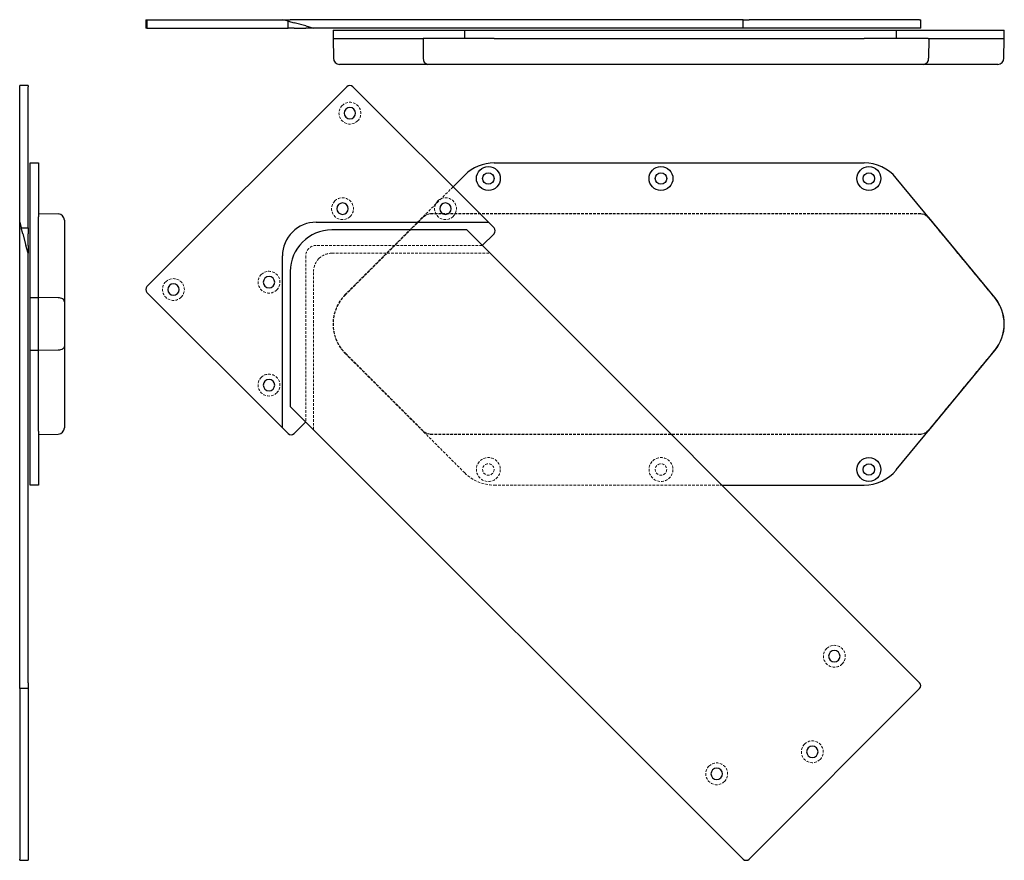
# Model space of a CAD drawing. Header units: millimetres. Extents: x 70 to 543, y 2 to 407.
import ezdxf

# ---------------------------------------------------------------- set-up
doc = ezdxf.new("R2010")
doc.units = ezdxf.units.MM
doc.linetypes.add('HIDDEN', pattern=[1.905, 1.27, -0.635])

msp = doc.modelspace()

# ---------------------------------------------------------------- linework, layer by layer
at = {"color": 7, "linetype": 'Continuous', "lineweight": 25}
for p, q in [((130.37, 406.67), (130.37, 402.67)), ((130.37, 406.67), (130.96, 406.67)), ((130.96, 402.67), (130.37, 402.67)), ((130.96, 406.67), (130.96, 402.67)), ((130.96, 406.67), (196.13, 406.67)), ((130.96, 402.67), (198.84, 402.67)), ((198.84, 405.94), (196.13, 406.67)), ((196.13, 406.67), (199.86, 406.67)), ((198.84, 402.67), (198.84, 405.94)), ((198.84, 405.94), (201.67, 405.19)), ((201.67, 402.67), (198.84, 402.67)), ((417.65, 406.67), (199.86, 406.67)), ((207.33, 403.67), (201.67, 405.19)), ((201.67, 402.67), (207.33, 402.67)), ((207.33, 403.67), (211.06, 402.67)), ((208.79, 402.67), (207.33, 402.67)), ((211.06, 402.67), (208.79, 402.67)), ((417.65, 402.67), (211.06, 402.67)), ((417.65, 402.67), (417.65, 406.67)), ((417.65, 406.67), (420.48, 406.67)), ((420.48, 402.67), (417.65, 402.67)), ((502.5, 406.67), (420.48, 406.67)), ((502.5, 402.67), (420.48, 402.67)), ((502.5, 406.67), (503.09, 406.67)), ((503.09, 402.67), (502.5, 402.67)), ((503.09, 402.67), (503.09, 406.67)), ((220.42, 401.67), (220.42, 397.67)), ((220.42, 401.67), (226.28, 401.67)), ((226.28, 401.67), (283.78, 401.67)), ((283.78, 397.67), (283.78, 401.67)), ((283.78, 401.67), (297.92, 401.67)), ((297.92, 401.67), (475.79, 401.67)), ((475.79, 401.67), (491.23, 401.67)), ((491.23, 401.67), (491.23, 397.67)), ((491.23, 401.67), (538.63, 401.67)), ((538.63, 401.67), (543.19, 401.67)), ((543.19, 397.67), (543.19, 401.67)), ((220.42, 397.67), (220.58, 388.12)), ((226.28, 397.67), (263.77, 397.67)), ((283.78, 397.67), (263.77, 397.67)), ((263.77, 397.67), (263.84, 388.12)), ((297.92, 397.67), (283.78, 397.67)), ((297.92, 397.67), (475.79, 397.67)), ((491.23, 397.67), (475.79, 397.67)), ((506.58, 397.67), (491.23, 397.67)), ((506.58, 397.67), (506.86, 397.67)), ((506.86, 397.67), (506.79, 388.12)), ((506.86, 397.67), (538.65, 397.67)), ((538.65, 397.67), (543.22, 397.67)), ((543.05, 388.12), (543.22, 397.67)), ((228.51, 385.17), (223.58, 385.17)), ((265.96, 385.17), (228.51, 385.17)), ((267.37, 385.17), (265.96, 385.17)), ((502.93, 385.17), (267.37, 385.17)), ((504.47, 385.17), (502.93, 385.17)), ((536.21, 385.17), (504.47, 385.17)), ((540.05, 385.17), (536.21, 385.17)), ((73.76, 375.03), (69.76, 375.03)), ((69.76, 374.44), (69.76, 375.03)), ((69.76, 309.27), (69.76, 374.44)), ((73.76, 375.03), (73.76, 374.44)), ((73.76, 306.56), (73.76, 374.44)), ((227.13, 374.44), (130.96, 278.27)), ((295.13, 309.27), (229.95, 374.44)), ((74.76, 337.78), (78.76, 337.78)), ((74.76, 330.5), (74.76, 337.78)), ((78.76, 337.78), (78.76, 330.5)), ((297.92, 337.78), (475.79, 337.78)), ((283.78, 331.92), (278.12, 326.27)), ((74.76, 273), (74.76, 330.5)), ((78.76, 330.5), (78.76, 311.88)), ((538.63, 273), (491.23, 330.5)), ((78.76, 313.38), (88.31, 313.21)), ((69.76, 309.27), (70.49, 306.56)), ((69.76, 305.54), (69.76, 309.27)), ((78.76, 311.56), (78.76, 311.88)), ((78.76, 273), (78.76, 311.56)), ((91.26, 310.21), (91.26, 309.49)), ((91.26, 309.49), (91.26, 270.99)), ((212.33, 309.27), (295.13, 309.27)), ((295.13, 309.27), (297.84, 306.56)), ((506.86, 311.56), (506.58, 311.88)), ((538.65, 273), (506.86, 311.56)), ((69.76, 87.75), (69.76, 305.54)), ((70.49, 306.56), (73.76, 306.56)), ((71.24, 303.73), (70.49, 306.56)), ((71.24, 303.73), (72.76, 298.07)), ((73.76, 306.56), (73.76, 303.73)), ((73.76, 298.07), (73.76, 303.73)), ((284.72, 305.54), (219.86, 305.54)), ((502.5, 87.75), (284.72, 305.54)), ((297.84, 303.73), (292.18, 298.07)), ((73.76, 294.34), (72.76, 298.07)), ((73.76, 298.07), (73.76, 296.61)), ((73.76, 296.61), (73.76, 294.34)), ((73.76, 87.75), (73.76, 294.34)), ((196.13, 210.27), (196.13, 293.07)), ((199.86, 285.54), (199.86, 220.68)), ((130.96, 275.44), (196.13, 210.27)), ((74.76, 247.56), (74.76, 273)), ((74.76, 273), (78.76, 273)), ((78.76, 247.56), (78.76, 273)), ((88.31, 272.9), (78.76, 273)), ((91.26, 270.99), (91.26, 249.57)), ((78.76, 247.56), (74.76, 247.56)), ((74.76, 190.06), (74.76, 247.56)), ((88.31, 247.67), (78.76, 247.56)), ((78.76, 209), (78.76, 247.56)), ((91.26, 249.57), (91.26, 211.08)), ((491.23, 190.06), (538.63, 247.56)), ((506.86, 209), (538.65, 247.56)), ((417.65, 2.89), (199.86, 220.68)), ((207.33, 213.22), (201.67, 207.56)), ((78.76, 208.68), (78.76, 209)), ((78.76, 208.68), (78.76, 190.06)), ((91.26, 211.08), (91.26, 210.35)), ((198.84, 207.56), (196.13, 210.27)), ((506.58, 208.68), (506.86, 209)), ((78.76, 207.18), (88.31, 207.35)), ((74.76, 182.78), (74.76, 190.06)), ((78.76, 190.06), (78.76, 182.78)), ((78.76, 182.78), (74.76, 182.78)), ((407.47, 182.78), (475.79, 182.78)), ((69.76, 84.92), (69.76, 87.75)), ((73.76, 87.75), (73.76, 84.92)), ((73.76, 84.92), (69.76, 84.92)), ((69.76, 84.92), (69.76, 2.89)), ((73.76, 84.92), (73.76, 2.89)), ((502.5, 84.92), (420.48, 2.89)), ((69.76, 2.31), (69.76, 2.89)), ((69.76, 2.31), (73.76, 2.31)), ((73.76, 2.89), (73.76, 2.31))]:
    msp.add_line(p, q, dxfattribs=at)
at = {"color": 8, "linetype": 'Continuous', "lineweight": 25}
msp.add_line((220.42, 397.67), (226.28, 397.67), dxfattribs=at)
at = {"color": 7, "linetype": 'HIDDEN', "lineweight": 18}
for p, q in [((278.12, 326.27), (226.28, 274.42)), ((503.01, 313.38), (267.3, 313.38)), ((267.3, 313.38), (267.37, 313.21)), ((267.37, 313.21), (502.93, 313.21)), ((503.01, 313.38), (502.93, 313.21)), ((226.39, 274.31), (263.84, 311.75)), ((263.77, 311.92), (263.84, 311.75)), ((506.86, 311.56), (506.79, 311.39)), ((506.79, 311.39), (538.52, 272.9)), ((292.18, 298.07), (212.33, 298.07)), ((219.86, 294.34), (295.91, 294.34)), ((207.33, 293.07), (207.33, 213.22)), ((211.06, 209.49), (211.06, 285.54)), ((226.28, 274.42), (226.39, 274.31)), ((538.52, 272.9), (538.65, 273)), ((226.39, 246.26), (226.28, 246.14)), ((263.84, 208.81), (226.39, 246.26)), ((538.52, 247.67), (506.79, 209.17)), ((538.52, 247.67), (538.65, 247.56)), ((226.28, 246.14), (283.78, 188.64)), ((263.77, 208.65), (263.84, 208.81)), ((506.86, 209), (506.79, 209.17)), ((267.3, 207.18), (267.37, 207.35)), ((267.3, 207.18), (503.01, 207.18)), ((502.93, 207.35), (267.37, 207.35)), ((503.01, 207.18), (502.93, 207.35)), ((297.92, 182.78), (407.47, 182.78))]:
    msp.add_line(p, q, dxfattribs=at)
at = {"color": 7, "linetype": 'HIDDEN', "lineweight": 18, "flags": 128}
for points in [[(267.3, 313.38), (265.39, 313), (263.77, 311.92)], [(263.84, 311.75), (265.46, 312.83), (267.37, 313.21)], [(502.93, 313.21), (505.3, 312.62), (506.79, 311.39)], [(263.77, 208.65), (265.39, 207.56), (267.3, 207.18)], [(267.37, 207.35), (265.46, 207.73), (263.84, 208.81)], [(506.79, 209.17), (504.82, 207.72), (502.93, 207.35)], [(503.01, 207.18), (504.95, 207.58), (506.58, 208.68)]]:
    msp.add_lwpolyline(points, dxfattribs=at)
at = {"color": 7, "linetype": 'Continuous', "lineweight": 25, "flags": 128}
for points in [[(91.26, 270.99), (91.2, 271.36), (91.04, 271.71), (90.77, 272.04), (90.4, 272.33), (89.95, 272.56), (89.44, 272.74), (88.89, 272.85), (88.31, 272.9)], [(91.26, 249.57), (91.2, 249.21), (91.04, 248.85), (90.77, 248.52), (90.4, 248.24), (89.95, 248), (89.44, 247.82), (88.89, 247.71), (88.31, 247.67)]]:
    msp.add_lwpolyline(points, dxfattribs=at)
at = {"color": 7, "linetype": 'Continuous', "lineweight": 25}
for centre, radius in [((295.12, 330.28), 5.75), ((295.12, 330.28), 2.75), ((378.12, 330.28), 5.75), ((378.12, 330.28), 2.75), ((478.12, 330.28), 5.75), ((478.12, 330.28), 2.75), ((478.12, 190.28), 5.75), ((478.12, 190.28), 2.75)]:
    msp.add_circle(centre, radius, dxfattribs=at)
at = {"color": 7, "linetype": 'HIDDEN', "lineweight": 18}
for centre, radius in [((295.12, 190.28), 5.75), ((378.12, 190.28), 5.75), ((295.12, 190.28), 2.75), ((378.12, 190.28), 2.75)]:
    msp.add_circle(centre, radius, dxfattribs=at)
at = {"color": 7, "linetype": 'Continuous', "lineweight": 25}
for centre, radius, start, end in [((223.58, 388.17), 3, 181, 270), ((266.48, 387.78), 2.66, 172.6999, 258.7745), ((504.09, 387.86), 2.71, 278.1429, 5.5783), ((540.05, 388.17), 3, 270, 359), ((228.54, 373.03), 2, 45, 135), ((228.54, 361.71), 2.75, 135, 315), ((228.54, 361.71), 2.75, 315, 135), ((297.92, 317.78), 20, 90, 135), ((475.79, 317.78), 20, 39.5, 90), ((225, 315.75), 2.75, 135, 315), ((225, 315.75), 2.75, 315, 135), ((274.5, 315.75), 2.75, 135, 315), ((274.5, 315.75), 2.75, 315, 135), ((88.26, 310.21), 3, 0, 89), ((212.33, 293.07), 16.2, 90, 135), ((212.33, 293.07), 16.2, 135, 180), ((219.86, 285.54), 20, 90, 180), ((296.42, 305.14), 2, 315, 45), ((143.69, 276.86), 2.75, 315, 135), ((189.65, 280.39), 2.75, 135, 315), ((189.65, 280.39), 2.75, 315, 135), ((132.37, 276.86), 2, 135, 225), ((143.69, 276.86), 2.75, 135, 315), ((523.19, 260.28), 20, 320.5, 39.5), ((523.22, 260.28), 20, 320.5, 39.5), ((189.65, 230.9), 2.75, 135, 315), ((189.65, 230.9), 2.75, 315, 135), ((88.26, 210.35), 3, 271, 0), ((200.26, 208.98), 2, 225, 315), ((475.79, 202.78), 20, 270, 320.5), ((461.49, 100.47), 2.75, 135, 315), ((461.49, 100.47), 2.75, 315, 135), ((501.09, 86.33), 2, 315, 45), ((450.89, 54.51), 2.75, 315, 135), ((450.89, 54.51), 2.75, 135, 315), ((404.92, 43.91), 2.75, 135, 315), ((404.92, 43.91), 2.75, 315, 135), ((419.07, 4.31), 2, 225, 315)]:
    msp.add_arc(centre, radius, start, end, dxfattribs=at)
at = {"color": 7, "linetype": 'HIDDEN', "lineweight": 18}
for centre, radius, start, end in [((228.54, 361.71), 5.25, 135, 315), ((228.54, 361.71), 5.25, 315, 135), ((225, 315.75), 5.25, 135, 315), ((225, 315.75), 5.25, 315, 135), ((274.5, 315.75), 5.25, 135, 315), ((274.5, 315.75), 5.25, 315, 135), ((503.01, 308.38), 5, 44.408, 90.0019), ((212.33, 293.07), 5, 135, 180), ((212.33, 293.07), 5, 90, 135), ((219.86, 285.54), 8.8, 90, 135), ((219.86, 285.54), 8.8, 135, 180), ((189.65, 280.39), 5.25, 135, 315), ((189.65, 280.39), 5.25, 315, 135), ((143.69, 276.86), 5.25, 135, 315), ((143.69, 276.86), 5.25, 315, 135), ((240.42, 260.28), 20, 135, 225), ((240.42, 260.28), 19.83, 135, 225), ((523.22, 260.28), 19.83, 320.5, 39.5), ((189.65, 230.9), 5.25, 135, 315), ((189.65, 230.9), 5.25, 315, 135), ((297.92, 202.78), 20, 225, 270), ((461.49, 100.47), 5.25, 135, 315), ((461.49, 100.47), 5.25, 315, 135), ((450.89, 54.51), 5.25, 135, 315), ((450.89, 54.51), 5.25, 315, 135), ((404.92, 43.91), 5.25, 135, 315), ((404.92, 43.91), 5.25, 315, 135)]:
    msp.add_arc(centre, radius, start, end, dxfattribs=at)

doc.saveas('drawing.dxf')
